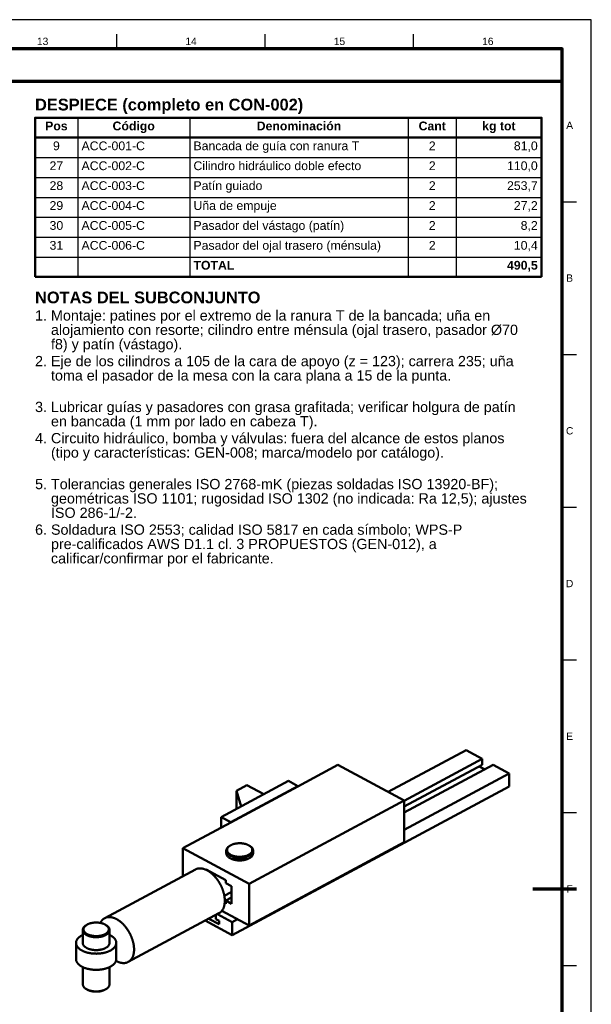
# Model space of a CAD drawing. Header units: millimetres. Extents: x 0 to 841, y 0 to 594.
# Tile 6 of 6: x 646 to 841, y 258 to 594. Entities that reach past the tile are written whole.
import ezdxf
from ezdxf.enums import TextEntityAlignment as Align

# ---------------------------------------------------------------- set-up
doc = ezdxf.new("R2010")
doc.units = ezdxf.units.MM
for name, color, linetype, lineweight in [('FINA', 7, 'CONTINUOUS', 25), ('MARCO', 7, 'CONTINUOUS', 70), ('TXT', 7, 'CONTINUOUS', 25), ('VIS', 7, 'CONTINUOUS', 50)]:
    doc.layers.add(name, color=color, linetype=linetype, lineweight=lineweight)
doc.styles.add('STD', font='LiberationSans-Regular.ttf')
doc.styles.add('STDB', font='LiberationSans-Bold.ttf')

msp = doc.modelspace()

# ---------------------------------------------------------------- linework, layer by layer
at = {"layer": 'FINA'}
for p, q in [((678.94, 584), (678.94, 589)), ((729.62, 584), (729.62, 589)), ((780.31, 584), (780.31, 589)), ((665.57, 560.5), (665.57, 506.1)), ((703.81, 560.5), (703.81, 506.1)), ((778.47, 560.5), (778.47, 506.1)), ((794.86, 560.5), (794.86, 506.1)), ((651, 553.7), (824, 553.7)), ((651, 546.9), (824, 546.9)), ((651, 540.1), (824, 540.1)), ((651, 533.3), (824, 533.3)), ((831, 531.82), (836, 531.82)), ((651, 526.5), (824, 526.5)), ((651, 519.7), (824, 519.7)), ((651, 512.9), (824, 512.9)), ((831, 479.64), (836, 479.64)), ((831, 427.45), (836, 427.45)), ((831, 375.27), (836, 375.27)), ((831, 323.09), (836, 323.09)), ((831, 270.91), (836, 270.91))]:
    msp.add_line(p, q, dxfattribs=at)
msp.add_lwpolyline([(0, 0), (841, 0), (841, 594), (0, 594)], close=True, dxfattribs=at)
at = {"layer": 'MARCO'}
msp.add_line((836, 297), (821, 297), dxfattribs=at)
for points in [[(20, 10), (831, 10), (831, 584), (20, 584)], [(20, 573), (831, 573), (831, 584), (20, 584)]]:
    msp.add_lwpolyline(points, close=True, dxfattribs=at)
at = {"layer": 'VIS'}
for p, q in [((651, 560.5), (651, 506.1)), ((824, 560.5), (824, 506.1)), ((651, 506.1), (824, 506.1))]:
    msp.add_line(p, q, dxfattribs=at)
msp.add_lwpolyline([(651, 553.7), (824, 553.7), (824, 560.5), (651, 560.5)], close=True, dxfattribs=at)
for points in [[(771.61, 330.16), (798.2, 344.43)], [(798.2, 344.43), (803.75, 341.45)], [(777.09, 327.14), (803.75, 341.45)], [(803.75, 341.45), (803.75, 339.47)], [(740.78, 332.06), (754.42, 339.39)], [(754.42, 339.39), (777.09, 327.22)], [(777.09, 323.16), (807.45, 339.47)], [(777.09, 325.15), (803.75, 339.47)], [(777.09, 317.2), (813, 336.49)], [(802.72, 338.91), (804.57, 337.92)], [(807.45, 339.47), (813, 336.49)], [(813, 332.07), (813, 336.49)], [(714.6, 321.59), (737.54, 333.91)], [(737.54, 333.91), (740.78, 332.17)], [(717.84, 319.86), (740.78, 332.17)], [(717.84, 319.75), (740.78, 332.06)], [(718.35, 281.25), (813, 332.07)], [(719.81, 330.57), (723.36, 332.48)], [(719.81, 324.39), (719.81, 330.57)], [(721.39, 325.24), (719.81, 330.57)], [(723.36, 332.48), (729.12, 329.39)], [(740.78, 332.06), (740.78, 332.17)], [(724.13, 298.79), (777.09, 327.22)], [(777.09, 312.98), (777.09, 327.22)], [(701.47, 310.95), (717.84, 319.75)], [(714.6, 318.01), (714.6, 321.59)], [(714.6, 321.59), (717.84, 319.86)], [(717.84, 319.75), (717.84, 319.86)], [(724.13, 284.55), (777.09, 312.98)], [(701.47, 301.38), (701.47, 310.95)], [(701.47, 310.95), (724.13, 298.79)], [(717.36, 311.66), (717.26, 311.6), (717.16, 311.52), (717.06, 311.45), (716.97, 311.37), (716.88, 311.28), (716.8, 311.2), (716.71, 311.1), (716.64, 311.01), (716.57, 310.91), (716.51, 310.8), (716.45, 310.69), (716.4, 310.58), (716.37, 310.46), (716.34, 310.34), (716.32, 310.22), (716.31, 310.1)], [(716.31, 310.1), (716.32, 309.98), (716.34, 309.86), (716.36, 309.74), (716.4, 309.63), (716.44, 309.52), (716.5, 309.41), (716.56, 309.31), (716.63, 309.21), (716.7, 309.11), (716.78, 309.02), (716.86, 308.94), (716.95, 308.85), (717.04, 308.77), (717.13, 308.7), (717.23, 308.63), (717.33, 308.56), (717.43, 308.49), (717.53, 308.43), (717.63, 308.37), (717.74, 308.32), (717.85, 308.26), (717.96, 308.21), (718.07, 308.17), (718.18, 308.12), (718.29, 308.08), (718.4, 308.04), (718.52, 308), (718.63, 307.96), (718.75, 307.93), (718.86, 307.9), (718.98, 307.87), (719.1, 307.84), (719.21, 307.81), (719.33, 307.79), (719.45, 307.77), (719.57, 307.75), (719.69, 307.73), (719.8, 307.71), (719.92, 307.7), (720.04, 307.68), (720.16, 307.67), (720.28, 307.66), (720.4, 307.66), (720.52, 307.65), (720.64, 307.65), (720.76, 307.64), (720.88, 307.64), (721, 307.64), (721.12, 307.64), (721.24, 307.65), (721.36, 307.65), (721.48, 307.66), (721.6, 307.67), (721.72, 307.68), (721.84, 307.69), (721.96, 307.71), (722.08, 307.73), (722.2, 307.74), (722.31, 307.76), (722.43, 307.78), (722.55, 307.81), (722.67, 307.83), (722.78, 307.86), (722.9, 307.89), (723.02, 307.92), (723.13, 307.96), (723.25, 307.99), (723.36, 308.03), (723.47, 308.07), (723.59, 308.11), (723.7, 308.16), (723.81, 308.2), (723.92, 308.25), (724.02, 308.31), (724.13, 308.36)], [(716.31, 310.1), (716.31, 309.22)], [(717.56, 311.8), (717.46, 311.73), (717.37, 311.66), (717.27, 311.58), (717.18, 311.5), (717.09, 311.42), (717.01, 311.33), (716.93, 311.24), (716.86, 311.15), (716.79, 311.05), (716.73, 310.94), (716.68, 310.83), (716.64, 310.72), (716.61, 310.61), (716.59, 310.49), (716.58, 310.37), (716.58, 310.25), (716.59, 310.13), (716.62, 310.01), (716.65, 309.9), (716.69, 309.78), (716.75, 309.68), (716.81, 309.57), (716.88, 309.47), (716.95, 309.38), (717.03, 309.29), (717.11, 309.2), (717.2, 309.12), (717.29, 309.04), (717.39, 308.97), (717.48, 308.9), (717.58, 308.83), (717.69, 308.77), (717.79, 308.71), (717.9, 308.65), (718, 308.6), (718.11, 308.55), (718.22, 308.5), (718.34, 308.45), (718.45, 308.41), (718.56, 308.37), (718.67, 308.33), (718.79, 308.3), (718.9, 308.26), (719.02, 308.23), (719.14, 308.2), (719.25, 308.18), (719.37, 308.15), (719.49, 308.13), (719.61, 308.11), (719.73, 308.09), (719.85, 308.07), (719.97, 308.06), (720.09, 308.04), (720.2, 308.03), (720.32, 308.02), (720.44, 308.02), (720.56, 308.01), (720.68, 308.01), (720.81, 308), (720.93, 308), (721.05, 308), (721.17, 308.01), (721.29, 308.01), (721.41, 308.02), (721.53, 308.03), (721.65, 308.04), (721.76, 308.05), (721.88, 308.06), (722, 308.08), (722.12, 308.1), (722.24, 308.12), (722.36, 308.14), (722.48, 308.16), (722.59, 308.19), (722.71, 308.22), (722.83, 308.25), (722.94, 308.28), (723.06, 308.32), (723.17, 308.35), (723.29, 308.39), (723.4, 308.43), (723.51, 308.48), (723.62, 308.52), (723.73, 308.57), (723.84, 308.63), (723.95, 308.68)], [(717.56, 311.8), (717.36, 311.66)], [(724.22, 311.8), (724.12, 311.86), (724.01, 311.92), (723.91, 311.98), (723.8, 312.03), (723.69, 312.09), (723.58, 312.14), (723.46, 312.18), (723.35, 312.23), (723.23, 312.27), (723.12, 312.31), (723, 312.34), (722.88, 312.38), (722.77, 312.41), (722.65, 312.44), (722.53, 312.47), (722.41, 312.49), (722.29, 312.51), (722.17, 312.53), (722.05, 312.55), (721.93, 312.57), (721.81, 312.59), (721.69, 312.6), (721.56, 312.61), (721.44, 312.62), (721.32, 312.63), (721.2, 312.63), (721.08, 312.64), (720.95, 312.64), (720.83, 312.64), (720.71, 312.64), (720.59, 312.63), (720.47, 312.63), (720.34, 312.62), (720.22, 312.61), (720.1, 312.6), (719.98, 312.59), (719.86, 312.57), (719.74, 312.55), (719.62, 312.53), (719.5, 312.51), (719.38, 312.49), (719.26, 312.47), (719.14, 312.44), (719.02, 312.41), (718.9, 312.38), (718.78, 312.34), (718.67, 312.31), (718.55, 312.27), (718.44, 312.23), (718.32, 312.18), (718.21, 312.14), (718.1, 312.09), (717.99, 312.03), (717.88, 311.98), (717.77, 311.92), (717.67, 311.86), (717.56, 311.8)], [(723.95, 308.68), (724.05, 308.74), (724.16, 308.8), (724.26, 308.87), (724.36, 308.94), (724.46, 309.01), (724.55, 309.09), (724.64, 309.17), (724.73, 309.26), (724.81, 309.35), (724.89, 309.44), (724.96, 309.54), (725.02, 309.64), (725.08, 309.75), (725.13, 309.86), (725.16, 309.98), (725.19, 310.1), (725.21, 310.22), (725.21, 310.34), (725.2, 310.46), (725.18, 310.58), (725.15, 310.7), (725.11, 310.82), (725.06, 310.93), (725, 311.03), (724.93, 311.14), (724.86, 311.23), (724.78, 311.33), (724.7, 311.42), (724.61, 311.5), (724.52, 311.58), (724.42, 311.66), (724.32, 311.73), (724.22, 311.8)], [(724.13, 308.36), (724.24, 308.42), (724.34, 308.48), (724.44, 308.55), (724.54, 308.62), (724.64, 308.69), (724.74, 308.76), (724.83, 308.84), (724.92, 308.93), (725, 309.01), (725.08, 309.1), (725.15, 309.2), (725.22, 309.3), (725.28, 309.4), (725.34, 309.51), (725.39, 309.62), (725.42, 309.74), (725.45, 309.86), (725.47, 309.98), (725.47, 310.1)], [(724.22, 311.8), (724.43, 311.66)], [(725.47, 310.1), (725.47, 310.22), (725.45, 310.34), (725.42, 310.46), (725.38, 310.58), (725.34, 310.69), (725.28, 310.8), (725.22, 310.91), (725.15, 311.01), (725.07, 311.1), (724.99, 311.2), (724.91, 311.28), (724.82, 311.37), (724.72, 311.45), (724.63, 311.52), (724.53, 311.6), (724.43, 311.66)], [(725.47, 310.1), (725.47, 309.22)], [(724.13, 307.48), (724.02, 307.42), (723.92, 307.37), (723.81, 307.32), (723.7, 307.27), (723.59, 307.23), (723.47, 307.19), (723.36, 307.15), (723.25, 307.11), (723.13, 307.07), (723.02, 307.04), (722.9, 307.01), (722.78, 306.98), (722.67, 306.95), (722.55, 306.93), (722.43, 306.9), (722.31, 306.88), (722.2, 306.86), (722.08, 306.84), (721.96, 306.83), (721.84, 306.81), (721.72, 306.8), (721.6, 306.79), (721.48, 306.78), (721.36, 306.77), (721.24, 306.77), (721.12, 306.76), (721, 306.76), (720.88, 306.76), (720.76, 306.76), (720.64, 306.76), (720.52, 306.77), (720.4, 306.77), (720.28, 306.78), (720.16, 306.79), (720.04, 306.8), (719.92, 306.81), (719.8, 306.83), (719.69, 306.85), (719.57, 306.86), (719.45, 306.88), (719.33, 306.91), (719.21, 306.93), (719.1, 306.96), (718.98, 306.98), (718.86, 307.01), (718.75, 307.05), (718.63, 307.08), (718.52, 307.12), (718.4, 307.15), (718.29, 307.19), (718.18, 307.24), (718.07, 307.28), (717.96, 307.33), (717.85, 307.38), (717.74, 307.43), (717.63, 307.49), (717.53, 307.55), (717.43, 307.61), (717.33, 307.68), (717.23, 307.74), (717.13, 307.82), (717.04, 307.89), (716.95, 307.97), (716.86, 308.05), (716.78, 308.14), (716.7, 308.23), (716.63, 308.33), (716.56, 308.42), (716.5, 308.53), (716.44, 308.64), (716.4, 308.75), (716.36, 308.86), (716.34, 308.98), (716.32, 309.1), (716.31, 309.22)], [(718.34, 307.18), (718.46, 307.21), (718.57, 307.25), (718.69, 307.29), (718.8, 307.32), (718.92, 307.35), (719.04, 307.38), (719.16, 307.41), (719.27, 307.43), (719.39, 307.46), (719.51, 307.48), (719.63, 307.5), (719.75, 307.51), (719.87, 307.53), (719.99, 307.54), (720.11, 307.56), (720.23, 307.57), (720.35, 307.57), (720.47, 307.58), (720.59, 307.59), (720.71, 307.59), (720.83, 307.59), (720.95, 307.59), (721.07, 307.59), (721.2, 307.59), (721.32, 307.58), (721.44, 307.57), (721.56, 307.57), (721.68, 307.56), (721.8, 307.54), (721.92, 307.53), (722.04, 307.51), (722.16, 307.5), (722.28, 307.48), (722.39, 307.46), (722.51, 307.43), (722.63, 307.41), (722.75, 307.38), (722.87, 307.35), (722.98, 307.32), (723.1, 307.29), (723.21, 307.25), (723.33, 307.21), (723.44, 307.18)], [(718.68, 307.06), (718.8, 307.1), (718.91, 307.13), (719.03, 307.16), (719.15, 307.19), (719.27, 307.21), (719.39, 307.23), (719.51, 307.26), (719.63, 307.27), (719.75, 307.29), (719.87, 307.31), (719.99, 307.32), (720.11, 307.33), (720.23, 307.34), (720.35, 307.35), (720.47, 307.36), (720.59, 307.37), (720.71, 307.37), (720.83, 307.37), (720.95, 307.37), (721.08, 307.37), (721.2, 307.37), (721.32, 307.36), (721.44, 307.35), (721.56, 307.34), (721.68, 307.33), (721.8, 307.32), (721.92, 307.31), (722.04, 307.29), (722.16, 307.27), (722.28, 307.26), (722.4, 307.23), (722.52, 307.21), (722.64, 307.19), (722.75, 307.16), (722.87, 307.13), (722.99, 307.1), (723.11, 307.06)], [(725.47, 309.22), (725.47, 309.1), (725.45, 308.98), (725.42, 308.86), (725.39, 308.74), (725.34, 308.63), (725.28, 308.52), (725.22, 308.42), (725.15, 308.32), (725.08, 308.22), (725, 308.13), (724.92, 308.04), (724.83, 307.96), (724.74, 307.88), (724.64, 307.8), (724.54, 307.73), (724.44, 307.66), (724.34, 307.6), (724.24, 307.54), (724.13, 307.48)], [(674.78, 287.05), (705.77, 303.69)], [(715.81, 292.97), (715.81, 293.09), (715.8, 293.21), (715.8, 293.33), (715.79, 293.45), (715.79, 293.57), (715.78, 293.69), (715.77, 293.81), (715.75, 293.93), (715.74, 294.05), (715.73, 294.17), (715.71, 294.29), (715.69, 294.4), (715.68, 294.52), (715.66, 294.64), (715.63, 294.76), (715.61, 294.88), (715.59, 295), (715.56, 295.11), (715.54, 295.23), (715.51, 295.35), (715.48, 295.47), (715.45, 295.58), (715.42, 295.7), (715.39, 295.81), (715.36, 295.93), (715.32, 296.05), (715.29, 296.16), (715.25, 296.28), (715.21, 296.39), (715.17, 296.5), (715.14, 296.62), (715.1, 296.73), (715.05, 296.84), (715.01, 296.96), (714.97, 297.07), (714.92, 297.18), (714.88, 297.29), (714.83, 297.4), (714.78, 297.51), (714.74, 297.62), (714.69, 297.73), (714.64, 297.84), (714.59, 297.95), (714.53, 298.06), (714.48, 298.17), (714.43, 298.28), (714.37, 298.38), (714.32, 298.49), (714.26, 298.6), (714.2, 298.7), (714.15, 298.81), (714.09, 298.91), (714.03, 299.02), (713.96, 299.12), (713.9, 299.22), (713.84, 299.33), (713.78, 299.43), (713.71, 299.53), (713.65, 299.63), (713.58, 299.73), (713.51, 299.83), (713.45, 299.93), (713.38, 300.03), (713.31, 300.13), (713.24, 300.23), (713.17, 300.32), (713.09, 300.42), (713.02, 300.51), (712.95, 300.61), (712.87, 300.7), (712.8, 300.8), (712.72, 300.89), (712.64, 300.98), (712.56, 301.07), (712.48, 301.16), (712.4, 301.25), (712.32, 301.34), (712.24, 301.43), (712.16, 301.52), (712.08, 301.61), (711.99, 301.69), (711.91, 301.78), (711.82, 301.86), (711.73, 301.94), (711.64, 302.02), (711.56, 302.11), (711.47, 302.19), (711.38, 302.27), (711.28, 302.34), (711.19, 302.42), (711.1, 302.5), (711, 302.57), (710.91, 302.64), (710.81, 302.72), (710.72, 302.79), (710.62, 302.86), (710.52, 302.93), (710.42, 302.99), (710.32, 303.06), (710.22, 303.12), (710.11, 303.19), (710.01, 303.25), (709.91, 303.31), (709.8, 303.36), (709.69, 303.42), (709.59, 303.47), (709.48, 303.53), (709.37, 303.58), (709.26, 303.63), (709.15, 303.67), (709.04, 303.72), (708.92, 303.76), (708.81, 303.8), (708.69, 303.84), (708.58, 303.87), (708.46, 303.9), (708.35, 303.93), (708.23, 303.96), (708.11, 303.98), (707.99, 304.01), (707.87, 304.02), (707.75, 304.04), (707.64, 304.05), (707.52, 304.06), (707.39, 304.06), (707.27, 304.06), (707.15, 304.06), (707.03, 304.05), (706.91, 304.04), (706.8, 304.02), (706.68, 304), (706.56, 303.98), (706.44, 303.95), (706.33, 303.92), (706.21, 303.88), (706.1, 303.84), (705.99, 303.79), (705.88, 303.74), (705.77, 303.69)], [(709.42, 303.65), (709.42, 303.55)], [(709.42, 303.65), (716.18, 300.02)], [(710.3, 303.07), (710.4, 303.12)], [(711.75, 301.92), (712.2, 302.16)], [(716.18, 300.02), (716.18, 298.98)], [(716.18, 298.98), (718.12, 297.93)], [(718.12, 297.93), (718.12, 291.97)], [(724.13, 284.55), (724.13, 298.79)], [(713.82, 288.7), (713.92, 288.76), (714.02, 288.83), (714.12, 288.89), (714.22, 288.96), (714.31, 289.04), (714.41, 289.12), (714.49, 289.2), (714.58, 289.28), (714.66, 289.37), (714.74, 289.46), (714.82, 289.56), (714.89, 289.65), (714.96, 289.75), (715.03, 289.85), (715.09, 289.95), (715.15, 290.06), (715.21, 290.16), (715.26, 290.27), (715.31, 290.38), (715.36, 290.49), (715.4, 290.6), (715.45, 290.72), (715.49, 290.83), (715.52, 290.94), (715.56, 291.06), (715.59, 291.18), (715.62, 291.29), (715.65, 291.41), (715.67, 291.53), (715.69, 291.65), (715.71, 291.77), (715.73, 291.88), (715.75, 292), (715.76, 292.12), (715.77, 292.24), (715.78, 292.36), (715.79, 292.48), (715.8, 292.6), (715.8, 292.73), (715.81, 292.85), (715.81, 292.97)], [(715.65, 294.66), (717.99, 295.92)], [(716.18, 293.02), (718.12, 294.06)], [(716.18, 293.02), (718.12, 291.97)], [(716.18, 293.02), (716.18, 291.97)], [(717.8, 295.81), (718.12, 295.64)], [(717.99, 295.92), (718.01, 295.93), (718.03, 295.94), (718.05, 295.95), (718.08, 295.97), (718.1, 295.98), (718.12, 296)], [(714.81, 289.55), (724.13, 284.55)], [(715.77, 292.19), (716.18, 291.97)], [(674.78, 287.05), (674.68, 286.99), (674.57, 286.92), (674.47, 286.85), (674.37, 286.78), (674.27, 286.7), (674.17, 286.62), (674.08, 286.53), (674, 286.44), (673.91, 286.35), (673.83, 286.26), (673.75, 286.16), (673.68, 286.06), (673.61, 285.96), (673.54, 285.85), (673.48, 285.74), (673.42, 285.63), (673.36, 285.52), (673.31, 285.41)], [(684.82, 276.33), (684.82, 276.45), (684.82, 276.57), (684.81, 276.69), (684.81, 276.81), (684.8, 276.93), (684.79, 277.05), (684.78, 277.17), (684.77, 277.29), (684.75, 277.41), (684.74, 277.53), (684.72, 277.65), (684.71, 277.77), (684.69, 277.89), (684.67, 278), (684.65, 278.12), (684.62, 278.24), (684.6, 278.36), (684.58, 278.48), (684.55, 278.59), (684.52, 278.71), (684.49, 278.83), (684.46, 278.95), (684.43, 279.06), (684.4, 279.18), (684.37, 279.29), (684.33, 279.41), (684.3, 279.52), (684.26, 279.64), (684.23, 279.75), (684.19, 279.87), (684.15, 279.98), (684.11, 280.09), (684.07, 280.21), (684.02, 280.32), (683.98, 280.43), (683.94, 280.54), (683.89, 280.66), (683.84, 280.77), (683.8, 280.88), (683.75, 280.99), (683.7, 281.1), (683.65, 281.21), (683.6, 281.32), (683.55, 281.42), (683.49, 281.53), (683.44, 281.64), (683.39, 281.75), (683.33, 281.85), (683.27, 281.96), (683.22, 282.07), (683.16, 282.17), (683.1, 282.28), (683.04, 282.38), (682.98, 282.48), (682.92, 282.59), (682.85, 282.69), (682.79, 282.79), (682.73, 282.89), (682.66, 282.99), (682.59, 283.09), (682.53, 283.19), (682.46, 283.29), (682.39, 283.39), (682.32, 283.49), (682.25, 283.59), (682.18, 283.69), (682.11, 283.78), (682.03, 283.88), (681.96, 283.97), (681.88, 284.07), (681.81, 284.16), (681.73, 284.25), (681.65, 284.34), (681.58, 284.44), (681.5, 284.53), (681.42, 284.62), (681.34, 284.71), (681.25, 284.79), (681.17, 284.88), (681.09, 284.97), (681, 285.05), (680.92, 285.14), (680.83, 285.22), (680.75, 285.31), (680.66, 285.39), (680.57, 285.47), (680.48, 285.55), (680.39, 285.63), (680.3, 285.71), (680.2, 285.78), (680.11, 285.86), (680.02, 285.93), (679.92, 286.01), (679.83, 286.08), (679.73, 286.15), (679.63, 286.22), (679.53, 286.29), (679.43, 286.36), (679.33, 286.42), (679.23, 286.49), (679.13, 286.55), (679.02, 286.61), (678.92, 286.67), (678.81, 286.73), (678.71, 286.78), (678.6, 286.84), (678.49, 286.89), (678.38, 286.94), (678.27, 286.99), (678.16, 287.04), (678.05, 287.08), (677.94, 287.12), (677.82, 287.16), (677.71, 287.2), (677.59, 287.23), (677.48, 287.27), (677.36, 287.3), (677.24, 287.32), (677.12, 287.35), (677.01, 287.37), (676.89, 287.39), (676.77, 287.4), (676.65, 287.41), (676.53, 287.42), (676.41, 287.42), (676.29, 287.42), (676.17, 287.42), (676.05, 287.41), (675.93, 287.4), (675.81, 287.38), (675.69, 287.36), (675.57, 287.34), (675.45, 287.31), (675.34, 287.28), (675.22, 287.24), (675.11, 287.2), (675, 287.15), (674.89, 287.1), (674.78, 287.05)], [(682.83, 272.07), (713.82, 288.7)], [(709.15, 286.2), (718.35, 281.25)], [(710.38, 286.86), (713.91, 284.96)], [(712.33, 287.91), (712.8, 287.65)], [(712.8, 288.16), (712.8, 286.66)], [(712.8, 286.66), (713.91, 286.07)], [(713.26, 288.4), (718.35, 285.67)], [(713.91, 286.07), (713.91, 284.96)], [(718.35, 285.67), (720.2, 286.66)], [(668.34, 284.57), (668.24, 284.5), (668.14, 284.43), (668.04, 284.35), (667.95, 284.27), (667.86, 284.19), (667.77, 284.1), (667.69, 284.01), (667.61, 283.91), (667.54, 283.81), (667.48, 283.71), (667.43, 283.6), (667.38, 283.49), (667.34, 283.37), (667.31, 283.25), (667.3, 283.13), (667.29, 283.01)], [(667.29, 283.01), (667.3, 282.89), (667.31, 282.77), (667.34, 282.65), (667.37, 282.54), (667.42, 282.42), (667.47, 282.32), (667.53, 282.21), (667.6, 282.11), (667.67, 282.02), (667.75, 281.93), (667.84, 281.84), (667.92, 281.76), (668.01, 281.68), (668.11, 281.6), (668.2, 281.53), (668.3, 281.46), (668.4, 281.4), (668.51, 281.34), (668.61, 281.28), (668.72, 281.22), (668.82, 281.17), (668.93, 281.12), (669.04, 281.07), (669.15, 281.03), (669.27, 280.98), (669.38, 280.94), (669.49, 280.9), (669.61, 280.87), (669.72, 280.83), (669.84, 280.8), (669.95, 280.77), (670.07, 280.75), (670.19, 280.72), (670.31, 280.7), (670.42, 280.67), (670.54, 280.65), (670.66, 280.63), (670.78, 280.62), (670.9, 280.6), (671.02, 280.59), (671.14, 280.58), (671.26, 280.57), (671.38, 280.56), (671.5, 280.56), (671.62, 280.55), (671.74, 280.55), (671.86, 280.55), (671.98, 280.55), (672.1, 280.55), (672.22, 280.55), (672.34, 280.56), (672.46, 280.57), (672.58, 280.58), (672.7, 280.59), (672.81, 280.6), (672.93, 280.62), (673.05, 280.63), (673.17, 280.65), (673.29, 280.67), (673.41, 280.69), (673.53, 280.71), (673.64, 280.74), (673.76, 280.77), (673.88, 280.8), (673.99, 280.83), (674.11, 280.86), (674.22, 280.9), (674.34, 280.94), (674.45, 280.98), (674.56, 281.02), (674.67, 281.06), (674.78, 281.11), (674.89, 281.16), (675, 281.21), (675.11, 281.27)], [(667.29, 283.01), (667.29, 278.59)], [(668.54, 284.7), (668.44, 284.63), (668.34, 284.56), (668.25, 284.49), (668.16, 284.41), (668.07, 284.33), (667.99, 284.24), (667.91, 284.15), (667.84, 284.05), (667.77, 283.95), (667.71, 283.85), (667.66, 283.74), (667.62, 283.63), (667.58, 283.51), (667.56, 283.39), (667.55, 283.27), (667.55, 283.15), (667.57, 283.03), (667.59, 282.92), (667.63, 282.8), (667.67, 282.69), (667.72, 282.58), (667.78, 282.48), (667.85, 282.38), (667.92, 282.28), (668, 282.19), (668.09, 282.11), (668.18, 282.03), (668.27, 281.95), (668.36, 281.87), (668.46, 281.8), (668.56, 281.74), (668.66, 281.67), (668.77, 281.61), (668.87, 281.56), (668.98, 281.5), (669.09, 281.45), (669.2, 281.41), (669.31, 281.36), (669.42, 281.32), (669.54, 281.28), (669.65, 281.24), (669.76, 281.2), (669.88, 281.17), (670, 281.14), (670.11, 281.11), (670.23, 281.08), (670.35, 281.06), (670.47, 281.03), (670.58, 281.01), (670.7, 281), (670.82, 280.98), (670.94, 280.96), (671.06, 280.95), (671.18, 280.94), (671.3, 280.93), (671.42, 280.92), (671.54, 280.92), (671.66, 280.91), (671.78, 280.91), (671.9, 280.91), (672.02, 280.91), (672.14, 280.91), (672.26, 280.92), (672.38, 280.93), (672.5, 280.93), (672.62, 280.94), (672.74, 280.96), (672.86, 280.97), (672.98, 280.99), (673.1, 281), (673.22, 281.02), (673.33, 281.05), (673.45, 281.07), (673.57, 281.1), (673.69, 281.12), (673.8, 281.15), (673.92, 281.19), (674.03, 281.22), (674.15, 281.26), (674.26, 281.3), (674.37, 281.34), (674.49, 281.38), (674.6, 281.43), (674.71, 281.48), (674.81, 281.53), (674.92, 281.59)], [(668.54, 284.7), (668.34, 284.57)], [(675.2, 284.7), (675.1, 284.77), (674.99, 284.83), (674.88, 284.89), (674.77, 284.94), (674.66, 284.99), (674.55, 285.04), (674.44, 285.09), (674.32, 285.13), (674.21, 285.17), (674.09, 285.21), (673.98, 285.25), (673.86, 285.28), (673.74, 285.31), (673.62, 285.34), (673.5, 285.37), (673.39, 285.4), (673.27, 285.42), (673.14, 285.44), (673.02, 285.46), (672.9, 285.48), (672.78, 285.49), (672.66, 285.51), (672.54, 285.52), (672.42, 285.53), (672.3, 285.53), (672.17, 285.54), (672.05, 285.54), (671.93, 285.54), (671.81, 285.54), (671.69, 285.54), (671.56, 285.54), (671.44, 285.53), (671.32, 285.53), (671.2, 285.52), (671.08, 285.51), (670.96, 285.49), (670.83, 285.48), (670.71, 285.46), (670.59, 285.44), (670.47, 285.42), (670.35, 285.4), (670.23, 285.37), (670.11, 285.34), (670, 285.31), (669.88, 285.28), (669.76, 285.25), (669.64, 285.21), (669.53, 285.17), (669.41, 285.13), (669.3, 285.09), (669.19, 285.04), (669.07, 284.99), (668.96, 284.94), (668.86, 284.89), (668.75, 284.83), (668.64, 284.77), (668.54, 284.7)], [(674.92, 281.59), (675.03, 281.65), (675.13, 281.71), (675.23, 281.78), (675.33, 281.85), (675.43, 281.92), (675.53, 282), (675.62, 282.08), (675.7, 282.16), (675.79, 282.25), (675.86, 282.35), (675.93, 282.45), (676, 282.55), (676.05, 282.66), (676.1, 282.77), (676.14, 282.89), (676.17, 283.01), (676.18, 283.13), (676.19, 283.25), (676.18, 283.37), (676.16, 283.49), (676.13, 283.61), (676.09, 283.72), (676.03, 283.83), (675.98, 283.94), (675.91, 284.04), (675.84, 284.14), (675.76, 284.23), (675.67, 284.32), (675.59, 284.41), (675.49, 284.49), (675.4, 284.56), (675.3, 284.63), (675.2, 284.7)], [(675.11, 281.27), (675.21, 281.33), (675.32, 281.39), (675.42, 281.45), (675.52, 281.52), (675.62, 281.59), (675.71, 281.67), (675.8, 281.75), (675.89, 281.83), (675.98, 281.92), (676.06, 282.01), (676.13, 282.11), (676.2, 282.21), (676.26, 282.31), (676.31, 282.42), (676.36, 282.53), (676.4, 282.65), (676.43, 282.76), (676.44, 282.88), (676.45, 283.01)], [(675.2, 284.7), (675.4, 284.57)], [(676.45, 283.01), (676.44, 283.13), (676.42, 283.25), (676.4, 283.37), (676.36, 283.49), (676.31, 283.6), (676.26, 283.71), (676.19, 283.81), (676.12, 283.91), (676.05, 284.01), (675.97, 284.1), (675.88, 284.19), (675.79, 284.27), (675.7, 284.35), (675.6, 284.43), (675.5, 284.5), (675.4, 284.57)], [(676.45, 283.01), (676.45, 278.59)], [(718.35, 281.25), (718.35, 285.67)], [(667.29, 281.34), (667.18, 281.29), (667.07, 281.23), (666.97, 281.17), (666.86, 281.11), (666.75, 281.05), (666.65, 280.99), (666.55, 280.92), (666.45, 280.86), (666.35, 280.79), (666.25, 280.71), (666.16, 280.64), (666.06, 280.56), (665.97, 280.48), (665.88, 280.4), (665.79, 280.31), (665.71, 280.22), (665.63, 280.13), (665.55, 280.04), (665.48, 279.94), (665.41, 279.84), (665.34, 279.74), (665.28, 279.64), (665.23, 279.53), (665.18, 279.42), (665.13, 279.31), (665.09, 279.19), (665.06, 279.07), (665.03, 278.95), (665.02, 278.83), (665, 278.71), (665, 278.59)], [(678.74, 278.59), (678.73, 278.71), (678.72, 278.83), (678.7, 278.95), (678.68, 279.07), (678.65, 279.19), (678.61, 279.31), (678.56, 279.42), (678.51, 279.53), (678.45, 279.64), (678.39, 279.74), (678.33, 279.84), (678.26, 279.94), (678.18, 280.04), (678.11, 280.13), (678.03, 280.22), (677.94, 280.31), (677.86, 280.4), (677.77, 280.48), (677.68, 280.56), (677.58, 280.64), (677.49, 280.71), (677.39, 280.79), (677.29, 280.86), (677.19, 280.92), (677.09, 280.99), (676.98, 281.05), (676.88, 281.11), (676.77, 281.17), (676.66, 281.23), (676.56, 281.29), (676.45, 281.34)], [(665, 278.59), (665, 278.47), (665.02, 278.35), (665.03, 278.23), (665.06, 278.11), (665.09, 278), (665.13, 277.88), (665.17, 277.77), (665.22, 277.66), (665.28, 277.55), (665.34, 277.45), (665.4, 277.35), (665.47, 277.25), (665.54, 277.15), (665.62, 277.06), (665.7, 276.97), (665.78, 276.88), (665.87, 276.8), (665.96, 276.71), (666.05, 276.63), (666.14, 276.56), (666.23, 276.48), (666.33, 276.41), (666.43, 276.34), (666.53, 276.27), (666.63, 276.21), (666.73, 276.14), (666.84, 276.08), (666.94, 276.02), (667.05, 275.97), (667.15, 275.91), (667.26, 275.86), (667.37, 275.8), (667.48, 275.75), (667.59, 275.71), (667.7, 275.66), (667.81, 275.62), (667.93, 275.57), (668.04, 275.53), (668.15, 275.49), (668.27, 275.45), (668.38, 275.41), (668.5, 275.38), (668.61, 275.34), (668.73, 275.31), (668.85, 275.28), (668.96, 275.25), (669.08, 275.22), (669.2, 275.19), (669.32, 275.17), (669.43, 275.14), (669.55, 275.12), (669.67, 275.1), (669.79, 275.08), (669.91, 275.06), (670.03, 275.04), (670.15, 275.02), (670.27, 275.01), (670.38, 274.99), (670.5, 274.98), (670.62, 274.97), (670.74, 274.95), (670.86, 274.94), (670.99, 274.93), (671.11, 274.93), (671.23, 274.92), (671.35, 274.91), (671.47, 274.91), (671.59, 274.91), (671.71, 274.91), (671.83, 274.9), (671.95, 274.9), (672.07, 274.91), (672.19, 274.91), (672.31, 274.91), (672.43, 274.92), (672.55, 274.92), (672.67, 274.93), (672.79, 274.94), (672.91, 274.95), (673.03, 274.96), (673.15, 274.97), (673.27, 274.98), (673.39, 275), (673.51, 275.01), (673.63, 275.03), (673.75, 275.05), (673.87, 275.06), (673.99, 275.08), (674.11, 275.11), (674.22, 275.13), (674.34, 275.15), (674.46, 275.18), (674.58, 275.2), (674.7, 275.23), (674.81, 275.26), (674.93, 275.29), (675.05, 275.32), (675.16, 275.36), (675.28, 275.39), (675.39, 275.43), (675.51, 275.46), (675.62, 275.5), (675.73, 275.54), (675.85, 275.59), (675.96, 275.63), (676.07, 275.68), (676.18, 275.72), (676.29, 275.77), (676.4, 275.82), (676.51, 275.87), (676.62, 275.93), (676.72, 275.98)], [(665, 278.59), (665, 273.07)], [(675.11, 276.85), (675, 276.8), (674.89, 276.75), (674.78, 276.7), (674.67, 276.65), (674.56, 276.6), (674.45, 276.56), (674.34, 276.52), (674.22, 276.48), (674.11, 276.45), (673.99, 276.41), (673.88, 276.38), (673.76, 276.35), (673.64, 276.33), (673.53, 276.3), (673.41, 276.28), (673.29, 276.25), (673.17, 276.24), (673.05, 276.22), (672.93, 276.2), (672.81, 276.19), (672.7, 276.17), (672.58, 276.16), (672.46, 276.15), (672.34, 276.15), (672.22, 276.14), (672.1, 276.14), (671.98, 276.13), (671.86, 276.13), (671.74, 276.13), (671.62, 276.14), (671.5, 276.14), (671.38, 276.15), (671.26, 276.16), (671.14, 276.16), (671.02, 276.18), (670.9, 276.19), (670.78, 276.2), (670.66, 276.22), (670.54, 276.24), (670.42, 276.26), (670.31, 276.28), (670.19, 276.3), (670.07, 276.33), (669.95, 276.36), (669.84, 276.39), (669.72, 276.42), (669.61, 276.45), (669.49, 276.49), (669.38, 276.53), (669.27, 276.57), (669.15, 276.61), (669.04, 276.66), (668.93, 276.71), (668.82, 276.76), (668.72, 276.81), (668.61, 276.86), (668.51, 276.92), (668.4, 276.99), (668.3, 277.05), (668.2, 277.12), (668.11, 277.19), (668.01, 277.27), (667.92, 277.34), (667.84, 277.43), (667.75, 277.51), (667.67, 277.61), (667.6, 277.7), (667.53, 277.8), (667.47, 277.9), (667.42, 278.01), (667.37, 278.12), (667.34, 278.24), (667.31, 278.35), (667.3, 278.47), (667.29, 278.59)], [(676.45, 278.59), (676.44, 278.47), (676.43, 278.35), (676.4, 278.23), (676.36, 278.12), (676.31, 278), (676.26, 277.9), (676.2, 277.79), (676.13, 277.69), (676.06, 277.6), (675.98, 277.5), (675.89, 277.42), (675.8, 277.33), (675.71, 277.26), (675.62, 277.18), (675.52, 277.11), (675.42, 277.04), (675.32, 276.97), (675.21, 276.91), (675.11, 276.85)], [(676.72, 275.98), (676.83, 276.04), (676.94, 276.11), (677.05, 276.17), (677.15, 276.23), (677.25, 276.3), (677.35, 276.37), (677.45, 276.45), (677.55, 276.52), (677.65, 276.6), (677.74, 276.68), (677.83, 276.76), (677.92, 276.85), (678.01, 276.94), (678.09, 277.03), (678.17, 277.12), (678.24, 277.22), (678.32, 277.32), (678.38, 277.43), (678.45, 277.53), (678.5, 277.64), (678.56, 277.75), (678.6, 277.87), (678.64, 277.98), (678.68, 278.1), (678.7, 278.22), (678.72, 278.35), (678.73, 278.47), (678.74, 278.59)], [(678.74, 278.59), (678.74, 273.07)], [(682.83, 272.07), (682.93, 272.12), (683.04, 272.19), (683.14, 272.26), (683.23, 272.33), (683.33, 272.4), (683.42, 272.48), (683.51, 272.56), (683.59, 272.65), (683.68, 272.73), (683.75, 272.83), (683.83, 272.92), (683.9, 273.02), (683.97, 273.11), (684.04, 273.21), (684.1, 273.32), (684.16, 273.42), (684.22, 273.53), (684.27, 273.64), (684.32, 273.74), (684.37, 273.86), (684.42, 273.97), (684.46, 274.08), (684.5, 274.19), (684.54, 274.31), (684.57, 274.42), (684.6, 274.54), (684.63, 274.66), (684.66, 274.77), (684.68, 274.89), (684.71, 275.01), (684.73, 275.13), (684.74, 275.25), (684.76, 275.37), (684.77, 275.49), (684.79, 275.61), (684.8, 275.73), (684.8, 275.85), (684.81, 275.97), (684.82, 276.09), (684.82, 276.21), (684.82, 276.33)], [(665, 273.07), (665, 272.95), (665.02, 272.83), (665.03, 272.71), (665.06, 272.6), (665.09, 272.48), (665.13, 272.37), (665.17, 272.25), (665.22, 272.14), (665.28, 272.04), (665.34, 271.93), (665.4, 271.83), (665.47, 271.73), (665.54, 271.64), (665.62, 271.54), (665.7, 271.45), (665.78, 271.36), (665.87, 271.28), (665.96, 271.2), (666.05, 271.12), (666.14, 271.04), (666.23, 270.96), (666.33, 270.89), (666.43, 270.82), (666.53, 270.75), (666.63, 270.69), (666.73, 270.63), (666.84, 270.56), (666.94, 270.5), (667.05, 270.45), (667.15, 270.39), (667.26, 270.34), (667.37, 270.29), (667.48, 270.24), (667.59, 270.19), (667.7, 270.14), (667.81, 270.1), (667.93, 270.05), (668.04, 270.01), (668.15, 269.97), (668.27, 269.93), (668.38, 269.9), (668.5, 269.86), (668.61, 269.83), (668.73, 269.79), (668.85, 269.76), (668.96, 269.73), (669.08, 269.7), (669.2, 269.68), (669.32, 269.65), (669.43, 269.63), (669.55, 269.6), (669.67, 269.58), (669.79, 269.56), (669.91, 269.54), (670.03, 269.52), (670.15, 269.5), (670.27, 269.49), (670.38, 269.47), (670.5, 269.46), (670.62, 269.45), (670.74, 269.44), (670.86, 269.43), (670.99, 269.42), (671.11, 269.41), (671.23, 269.4), (671.35, 269.4), (671.47, 269.39), (671.59, 269.39), (671.71, 269.39), (671.83, 269.39), (671.95, 269.39), (672.07, 269.39), (672.19, 269.39), (672.31, 269.39), (672.43, 269.4), (672.55, 269.4), (672.67, 269.41), (672.79, 269.42), (672.91, 269.43), (673.03, 269.44), (673.15, 269.45), (673.27, 269.46), (673.39, 269.48), (673.51, 269.49), (673.63, 269.51), (673.75, 269.53), (673.87, 269.55), (673.99, 269.57), (674.11, 269.59), (674.22, 269.61), (674.34, 269.63), (674.46, 269.66), (674.58, 269.69), (674.7, 269.71), (674.81, 269.74), (674.93, 269.77), (675.05, 269.8), (675.16, 269.84), (675.28, 269.87), (675.39, 269.91), (675.51, 269.95), (675.62, 269.99), (675.73, 270.03), (675.85, 270.07), (675.96, 270.11), (676.07, 270.16), (676.18, 270.2), (676.29, 270.25), (676.4, 270.3), (676.51, 270.36), (676.62, 270.41), (676.72, 270.47)], [(676.72, 270.47), (676.83, 270.53), (676.94, 270.59), (677.05, 270.65), (677.15, 270.72), (677.25, 270.78), (677.35, 270.86), (677.45, 270.93), (677.55, 271), (677.65, 271.08), (677.74, 271.16), (677.83, 271.25), (677.92, 271.33), (678.01, 271.42), (678.09, 271.51), (678.17, 271.61), (678.24, 271.7), (678.32, 271.8), (678.38, 271.91), (678.45, 272.01), (678.5, 272.12), (678.56, 272.23), (678.6, 272.35), (678.64, 272.47), (678.68, 272.58), (678.7, 272.71), (678.72, 272.83), (678.73, 272.95), (678.74, 273.07)], [(667.29, 270.33), (667.29, 264.47)], [(676.45, 270.33), (676.45, 264.47)], [(678.64, 272.47), (678.75, 272.41), (678.86, 272.36), (678.97, 272.3), (679.08, 272.25), (679.19, 272.19), (679.3, 272.14), (679.41, 272.1), (679.52, 272.05), (679.64, 272.01), (679.75, 271.97), (679.87, 271.93), (679.98, 271.89), (680.1, 271.86), (680.22, 271.83), (680.34, 271.8), (680.46, 271.77), (680.58, 271.75), (680.7, 271.73), (680.82, 271.72), (680.94, 271.71), (681.06, 271.7), (681.18, 271.69), (681.3, 271.69), (681.43, 271.69), (681.55, 271.7), (681.67, 271.71), (681.79, 271.73), (681.91, 271.75), (682.03, 271.77), (682.15, 271.8), (682.27, 271.83), (682.38, 271.87), (682.5, 271.91), (682.61, 271.96), (682.72, 272.01), (682.83, 272.07)], [(667.29, 264.47), (667.3, 264.34), (667.31, 264.22), (667.34, 264.1), (667.38, 263.99), (667.43, 263.87), (667.48, 263.76), (667.54, 263.66), (667.61, 263.56), (667.69, 263.46), (667.77, 263.37), (667.86, 263.28), (667.95, 263.2), (668.04, 263.12), (668.14, 263.04), (668.24, 262.97), (668.34, 262.9)], [(668.34, 262.9), (668.44, 262.84), (668.54, 262.78), (668.65, 262.72), (668.76, 262.66), (668.87, 262.61), (668.98, 262.56), (669.09, 262.51), (669.2, 262.47), (669.32, 262.42), (669.43, 262.38), (669.55, 262.35), (669.66, 262.31), (669.78, 262.28), (669.9, 262.25), (670.01, 262.22), (670.13, 262.19), (670.25, 262.17), (670.37, 262.14), (670.49, 262.12), (670.61, 262.1), (670.73, 262.08), (670.85, 262.07), (670.97, 262.05), (671.09, 262.04), (671.21, 262.03), (671.33, 262.02), (671.46, 262.02), (671.58, 262.01), (671.7, 262.01), (671.82, 262.01), (671.94, 262.01), (672.06, 262.01), (672.18, 262.01), (672.3, 262.02), (672.43, 262.03), (672.55, 262.03), (672.67, 262.04), (672.79, 262.06), (672.91, 262.07), (673.03, 262.09), (673.15, 262.11), (673.27, 262.12), (673.39, 262.15), (673.51, 262.17), (673.63, 262.2), (673.74, 262.22), (673.86, 262.25), (673.98, 262.28), (674.1, 262.32), (674.21, 262.35), (674.33, 262.39), (674.44, 262.43), (674.55, 262.47), (674.67, 262.52), (674.78, 262.57), (674.89, 262.62), (675, 262.67), (675.11, 262.73)], [(668.54, 262.77), (668.34, 262.9)], [(668.54, 262.77), (668.64, 262.71), (668.75, 262.64), (668.85, 262.59), (668.96, 262.53), (669.07, 262.48), (669.18, 262.43), (669.29, 262.39), (669.4, 262.34), (669.52, 262.3), (669.63, 262.26), (669.75, 262.23), (669.86, 262.19), (669.98, 262.16), (670.09, 262.13), (670.21, 262.1), (670.33, 262.08), (670.45, 262.06), (670.57, 262.03), (670.69, 262.02), (670.81, 262), (670.93, 261.98), (671.05, 261.97), (671.17, 261.96), (671.29, 261.95), (671.41, 261.94), (671.53, 261.93), (671.65, 261.93), (671.77, 261.93), (671.89, 261.93), (672.01, 261.93), (672.13, 261.93), (672.25, 261.94), (672.37, 261.94), (672.49, 261.95), (672.61, 261.96), (672.73, 261.97), (672.85, 261.99), (672.97, 262), (673.09, 262.02), (673.21, 262.04), (673.33, 262.06), (673.45, 262.09), (673.56, 262.11), (673.68, 262.14), (673.8, 262.17), (673.91, 262.2), (674.03, 262.24), (674.14, 262.28), (674.26, 262.31), (674.37, 262.36), (674.48, 262.4), (674.6, 262.45), (674.71, 262.5), (674.81, 262.55), (674.92, 262.61)], [(674.92, 262.61), (674.97, 262.63), (675.02, 262.66), (675.06, 262.68), (675.11, 262.71), (675.15, 262.74), (675.2, 262.77)], [(675.11, 262.73), (675.16, 262.75), (675.21, 262.78), (675.26, 262.81), (675.3, 262.84), (675.35, 262.87), (675.4, 262.9)], [(675.2, 262.77), (675.4, 262.9)], [(675.4, 262.9), (675.5, 262.97), (675.6, 263.04), (675.7, 263.12), (675.79, 263.2), (675.88, 263.28), (675.97, 263.37), (676.05, 263.46), (676.12, 263.56), (676.19, 263.66), (676.26, 263.76), (676.31, 263.87), (676.36, 263.99), (676.4, 264.1), (676.42, 264.22), (676.44, 264.34), (676.45, 264.47)]]:
    msp.add_lwpolyline(points, dxfattribs=at)

# ---------------------------------------------------------------- texts
at = {"layer": 'TXT'}
for s, height, style, p in [('13', 2.5, 'STD', (653.59, 586.6)), ('14', 2.5, 'STD', (704.28, 586.6)), ('15', 2.5, 'STD', (754.97, 586.6)), ('16', 2.5, 'STD', (805.66, 586.6)), ('Pos', 3, 'STDB', (658.28, 557.7)), ('Código', 3, 'STDB', (684.69, 557.7)), ('Denominación', 3, 'STDB', (741.14, 557.7)), ('Cant', 3, 'STDB', (786.67, 557.7)), ('kg tot', 3, 'STDB', (809.43, 557.7)), ('A', 2.5, 'STD', (833.6, 557.91)), ('9', 3, 'STD', (658.28, 550.9)), ('2', 3, 'STD', (786.67, 550.9)), ('27', 3, 'STD', (658.28, 544.1)), ('2', 3, 'STD', (786.67, 544.1)), ('28', 3, 'STD', (658.28, 537.3)), ('2', 3, 'STD', (786.67, 537.3)), ('29', 3, 'STD', (658.28, 530.5)), ('2', 3, 'STD', (786.67, 530.5)), ('30', 3, 'STD', (658.28, 523.7)), ('2', 3, 'STD', (786.67, 523.7)), ('31', 3, 'STD', (658.28, 516.9)), ('2', 3, 'STD', (786.67, 516.9)), ('B', 2.5, 'STD', (833.6, 505.73)), ('C', 2.5, 'STD', (833.6, 453.55)), ('D', 2.5, 'STD', (833.6, 401.36)), ('E', 2.5, 'STD', (833.6, 349.18)), ('F', 2.5, 'STD', (833.6, 297))]:
    msp.add_text(s, height=height, dxfattribs=dict(at, style=style)).set_placement(p, align=Align.MIDDLE_CENTER)
for s, height, style, p in [('DESPIECE (completo en CON-002)', 4, 'STDB', (651, 567)), ('NOTAS DEL SUBCONJUNTO', 4, 'STDB', (651, 501.1)), ('1. Montaje: patines por el extremo de la ranura T de la bancada; uña en', 3.5, 'STD', (651, 494.7)), ('    alojamiento con resorte; cilindro entre ménsula (ojal trasero, pasador Ø70', 3.5, 'STD', (651, 489.8)), ('    f8) y patín (vástago).', 3.5, 'STD', (651, 484.9)), ('2. Eje de los cilindros a 105 de la cara de apoyo (z = 123); carrera 235; uña', 3.5, 'STD', (651, 479.12)), ('    toma el pasador de la mesa con la cara plana a 15 de la punta.', 3.5, 'STD', (651, 474.22)), ('3. Lubricar guías y pasadores con grasa grafitada; verificar holgura de patín', 3.5, 'STD', (651, 463.45)), ('    en bancada (1 mm por lado en cabeza T).', 3.5, 'STD', (651, 458.55)), ('4. Circuito hidráulico, bomba y válvulas: fuera del alcance de estos planos', 3.5, 'STD', (651, 452.78)), ('    (tipo y características: GEN-008; marca/modelo por catálogo).', 3.5, 'STD', (651, 447.88)), ('5. Tolerancias generales ISO 2768-mK (piezas soldadas ISO 13920-BF);', 3.5, 'STD', (651, 437.1)), ('    geométricas ISO 1101; rugosidad ISO 1302 (no indicada: Ra 12,5); ajustes', 3.5, 'STD', (651, 432.2)), ('    ISO 286-1/-2.', 3.5, 'STD', (651, 427.3)), ('6. Soldadura ISO 2553; calidad ISO 5817 en cada símbolo; WPS-P', 3.5, 'STD', (651, 421.53)), ('    pre-calificados AWS D1.1 cl. 3 PROPUESTOS (GEN-012), a', 3.5, 'STD', (651, 416.63)), ('    calificar/confirmar por el fabricante.', 3.5, 'STD', (651, 411.73))]:
    msp.add_text(s, height=height, dxfattribs=dict(at, style=style)).set_placement(p, align=Align.TOP_LEFT)
for s, style, p in [('ACC-001-C', 'STD', (666.87, 550.9)), ('Bancada de guía con ranura T', 'STD', (705.11, 550.9)), ('ACC-002-C', 'STD', (666.87, 544.1)), ('Cilindro hidráulico doble efecto', 'STD', (705.11, 544.1)), ('ACC-003-C', 'STD', (666.87, 537.3)), ('Patín guiado', 'STD', (705.11, 537.3)), ('ACC-004-C', 'STD', (666.87, 530.5)), ('Uña de empuje', 'STD', (705.11, 530.5)), ('ACC-005-C', 'STD', (666.87, 523.7)), ('Pasador del vástago (patín)', 'STD', (705.11, 523.7)), ('ACC-006-C', 'STD', (666.87, 516.9)), ('Pasador del ojal trasero (ménsula)', 'STD', (705.11, 516.9)), ('TOTAL', 'STDB', (705.11, 510.1))]:
    msp.add_text(s, height=3, dxfattribs=dict(at, style=style)).set_placement(p, align=Align.MIDDLE_LEFT)
for s, style, p in [('81,0', 'STD', (822.7, 550.9)), ('110,0', 'STD', (822.7, 544.1)), ('253,7', 'STD', (822.7, 537.3)), ('27,2', 'STD', (822.7, 530.5)), ('8,2', 'STD', (822.7, 523.7)), ('10,4', 'STD', (822.7, 516.9)), ('490,5', 'STDB', (822.7, 510.1))]:
    msp.add_text(s, height=3, dxfattribs=dict(at, style=style)).set_placement(p, align=Align.MIDDLE_RIGHT)

doc.saveas('drawing.dxf')
